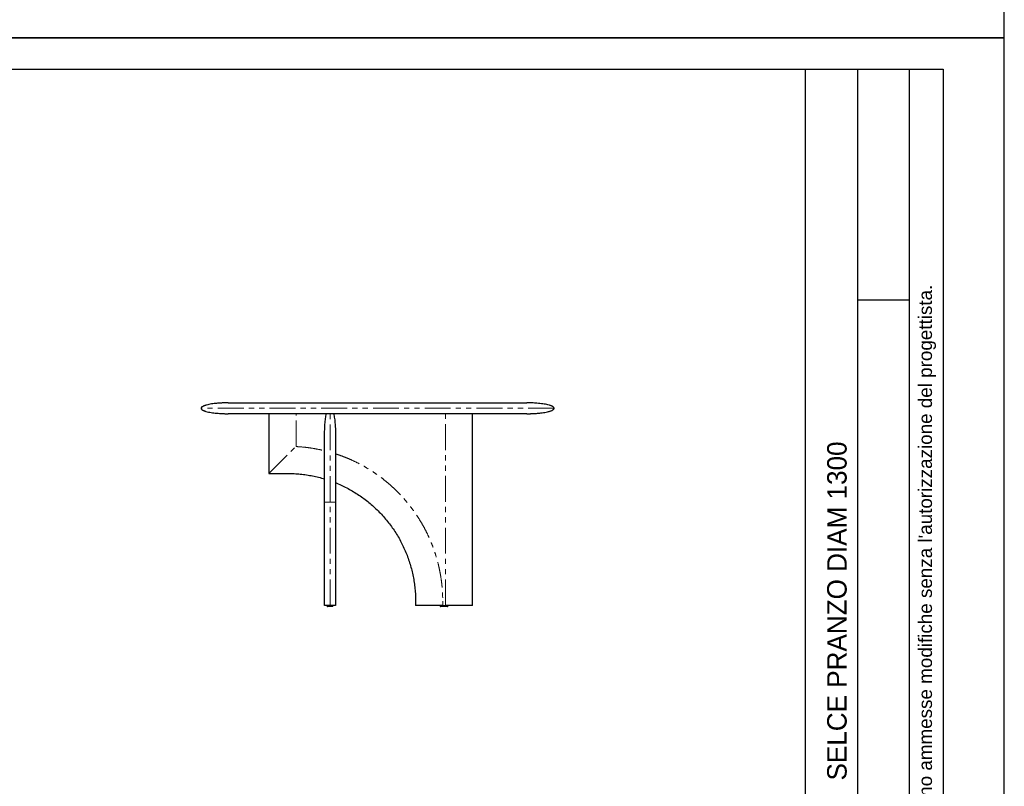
# Model space of a CAD drawing. Header units: millimetres. Extents: x -590 to 14136, y -480 to 15138.
# Tile 6 of 27: x 10510 to 14136, y 1972 to 4793. Entities that reach past the tile are written whole.
import ezdxf

# ---------------------------------------------------------------- set-up
doc = ezdxf.new("R2010")
doc.units = ezdxf.units.MM
doc.header["$LTSCALE"] = 15
doc.linetypes.add('SLD-Phantom', pattern=[12.7, 6.35, -1.27, 1.27, -1.27, 1.27, -1.27])
doc.linetypes.add('SLD-Solid', pattern=[0])
doc.styles.get("Standard").update_dxf_attribs({"font": 'GOTHIC.TTF'})

msp = doc.modelspace()

# ---------------------------------------------------------------- linework, layer by layer
for p, q in [((13402.389, 4611.035), (13402.389, 1636.225)), ((13594.512, 4611.035), (13594.512, 1636.225)), ((13786.635, 1636.225), (13786.635, 4611.035)), ((13594.512, 3761.584), (13786.635, 3761.584))]:
    msp.add_line(p, q)
at = {"color": 7, "linetype": 'SLD-Solid', "lineweight": 25}
for p, q in [((11277.815, 3383.046), (12377.815, 3383.046)), ((11427.815, 3343.046), (11427.815, 3123.046)), ((12177.815, 2638.046), (12177.815, 3343.046)), ((11427.815, 3123.046), (11497.815, 3123.046)), ((11632.815, 2638.046), (11632.815, 3018.046)), ((11672.815, 3018.046), (11672.815, 2638.046)), ((11967.815, 2653.046), (11967.815, 2638.046)), ((11641.315, 2638.046), (11641.315, 2637.046)), ((11664.315, 2637.046), (11664.315, 2638.046)), ((12057.815, 2638.046), (12057.815, 2637.046)), ((12067.815, 2638.046), (12077.815, 2638.046)), ((12087.815, 2637.046), (12087.815, 2638.046))]:
    msp.add_line(p, q, dxfattribs=at)
at = {"color": 8, "linetype": 'SLD-Phantom', "lineweight": 18}
for p, q in [((11527.815, 3222.258), (11527.815, 3343.046)), ((12077.815, 2638.046), (12077.815, 3343.046)), ((11427.815, 3123.046), (11527.815, 3222.26)), ((11652.815, 2638.046), (11652.815, 3018.046)), ((12067.815, 2653.046), (12067.815, 2638.046))]:
    msp.add_line(p, q, dxfattribs=at)
msp.add_lwpolyline([(6996.074, 4611.035), (13910.585, 4611.035), (13910.585, -346.163), (6996.074, -346.163)], close=True)
at = {"color": 7, "linetype": 'SLD-Solid', "lineweight": 25}
for centre, start, end in [((11644.315, 2637.046), 179.997765, 270.00001), ((11661.315, 2637.046), 270, 359.968199), ((12060.815, 2637.046), 179.981129, 270), ((12084.815, 2637.046), 269.999594, 0.028368)]:
    msp.add_arc(centre, 3, start, end, dxfattribs=at)
for points, knots in [([(11277.815, 3383.046), (11276.546, 3383.043), (11274.334, 3383.039), (11271.484, 3383.008), (11269.307, 3382.975), (11267.46, 3382.94), (11265.621, 3382.898), (11263.728, 3382.848), (11260.588, 3382.752), (11256.109, 3382.581), (11249.803, 3382.262), (11242.7, 3381.796), (11234.755, 3381.127), (11225.996, 3380.195), (11216.647, 3378.932), (11207.096, 3377.268), (11199.489, 3375.547), (11193.897, 3373.955), (11190.155, 3372.708), (11186.813, 3371.383), (11183.727, 3369.889), (11181.373, 3368.419), (11179.692, 3366.963), (11178.689, 3365.772), (11177.964, 3364.462), (11177.864, 3363.512), (11177.815, 3363.046)], [0, 0, 0, 0, 0.0362438, 0.06318648, 0.08141712, 0.09843047, 0.1159523, 0.13397999, 0.15250321, 0.20569706, 0.26199736, 0.33285303, 0.40902993, 0.48970276, 0.58443601, 0.6784649, 0.76656268, 0.80704776, 0.8444806, 0.87920286, 0.90965832, 0.94234102, 0.95812674, 0.97295568, 0.98675155, 1, 1, 1, 1]), ([(12477.815, 3363.046), (12477.741, 3363.616), (12477.592, 3364.751), (12476.638, 3366.188), (12475.52, 3367.354), (12473.988, 3368.578), (12471.991, 3369.822), (12469.389, 3371.12), (12466.46, 3372.335), (12463.176, 3373.492), (12457.93, 3375.086), (12450.525, 3376.864), (12440.964, 3378.623), (12430.711, 3380.079), (12420.279, 3381.204), (12410.126, 3382.01), (12401.836, 3382.48), (12395.27, 3382.749), (12391.109, 3382.873), (12387.891, 3382.946), (12385.22, 3382.994), (12381.789, 3383.037), (12379.228, 3383.043), (12377.815, 3383.046)], [0, 0, 0, 0, 0.01620884, 0.03229152, 0.0480633, 0.06238512, 0.08812671, 0.115132, 0.14538031, 0.17862845, 0.214557, 0.30196863, 0.39598096, 0.4921723, 0.59770246, 0.69565143, 0.78306749, 0.83489477, 0.88334941, 0.90197589, 0.92685253, 0.95963587, 1, 1, 1, 1]), ([(11177.815, 3363.046), (11177.89, 3362.476), (11178.038, 3361.342), (11178.993, 3359.904), (11180.111, 3358.738), (11181.642, 3357.515), (11183.639, 3356.27), (11186.242, 3354.972), (11189.17, 3353.757), (11192.454, 3352.6), (11197.701, 3351.007), (11205.106, 3349.228), (11214.667, 3347.47), (11224.919, 3346.013), (11235.351, 3344.889), (11245.504, 3344.082), (11253.795, 3343.612), (11260.36, 3343.344), (11264.521, 3343.219), (11267.74, 3343.146), (11270.41, 3343.098), (11273.841, 3343.056), (11276.402, 3343.05), (11277.815, 3343.046)], [0, 0, 0, 0, 0.01620884, 0.032291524, 0.048063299, 0.062385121, 0.088126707, 0.115131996, 0.145380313, 0.178628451, 0.214557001, 0.30196863, 0.395980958, 0.492172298, 0.597702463, 0.695651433, 0.783067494, 0.834894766, 0.883349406, 0.901975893, 0.926852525, 0.959635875, 1, 1, 1, 1]), ([(12377.815, 3343.046), (12377.814, 3343.046), (12377.812, 3343.046), (12377.797, 3343.046), (12377.772, 3343.046), (12377.737, 3343.046), (12377.692, 3343.046), (12377.637, 3343.046), (12377.572, 3343.046), (12377.497, 3343.046), (12377.412, 3343.046), (12377.317, 3343.046), (12377.213, 3343.046), (12377.098, 3343.046), (12376.973, 3343.046), (12376.838, 3343.046), (12376.693, 3343.046), (12376.538, 3343.046), (12376.374, 3343.046), (12376.199, 3343.046), (12376.014, 3343.046), (12375.819, 3343.046), (12375.614, 3343.046), (12375.4, 3343.046), (12375.175, 3343.046), (12374.94, 3343.046), (12374.695, 3343.046), (12374.441, 3343.046), (12374.176, 3343.046), (12373.901, 3343.046), (12373.617, 3343.046), (12373.322, 3343.046), (12373.017, 3343.046), (12372.703, 3343.046), (12372.378, 3343.046), (12372.043, 3343.046), (12371.699, 3343.046), (12371.344, 3343.046), (12370.98, 3343.046), (12370.605, 3343.046), (12370.22, 3343.046), (12369.826, 3343.046), (12369.421, 3343.046), (12369.007, 3343.046), (12368.582, 3343.046), (12368.148, 3343.046), (12367.703, 3343.046), (12365.661, 3343.046), (12361.548, 3343.046), (12354.351, 3343.046), (12345.88, 3343.046), (12336.152, 3343.046), (12325.208, 3343.046), (12313.073, 3343.046), (12299.765, 3343.046), (12283.703, 3343.046), (12264.477, 3343.046), (12241.628, 3343.046), (12217, 3343.046), (12190.719, 3343.046), (12162.877, 3343.046), (12133.596, 3343.046), (12103.015, 3343.046), (12071.251, 3343.046), (12038.441, 3343.046), (12004.736, 3343.046), (11970.269, 3343.046), (11935.191, 3343.046), (11899.657, 3343.046), (11863.813, 3343.046), (11827.816, 3343.046), (11791.818, 3343.046), (11755.974, 3343.046), (11720.44, 3343.046), (11685.362, 3343.046), (11650.896, 3343.046), (11617.191, 3343.046), (11584.38, 3343.046), (11552.616, 3343.046), (11522.035, 3343.046), (11492.754, 3343.046), (11464.912, 3343.046), (11438.631, 3343.046), (11414.003, 3343.046), (11391.154, 3343.046), (11371.928, 3343.046), (11355.866, 3343.046), (11342.558, 3343.046), (11330.423, 3343.046), (11319.479, 3343.046), (11309.751, 3343.046), (11301.28, 3343.046), (11294.083, 3343.046), (11289.797, 3343.046), (11287.478, 3343.046), (11286.619, 3343.046), (11285.8, 3343.046), (11285.021, 3343.046), (11284.282, 3343.046), (11283.582, 3343.046), (11282.923, 3343.046), (11282.304, 3343.046), (11281.724, 3343.046), (11281.185, 3343.046), (11280.685, 3343.046), (11280.226, 3343.046), (11279.806, 3343.046), (11279.427, 3343.046), (11279.087, 3343.046), (11278.787, 3343.046), (11278.528, 3343.046), (11278.308, 3343.046), (11278.128, 3343.046), (11277.988, 3343.046), (11277.889, 3343.046), (11277.827, 3343.046), (11277.819, 3343.046), (11277.815, 3343.046)], [0, 0, 0, 0, 0.001362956, 0.002725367, 0.004087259, 0.005448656, 0.006809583, 0.008170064, 0.009530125, 0.010889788, 0.012249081, 0.013608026, 0.01496665, 0.016324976, 0.017683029, 0.019040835, 0.020398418, 0.021755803, 0.023113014, 0.024470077, 0.025827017, 0.027183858, 0.028540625, 0.029897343, 0.031254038, 0.032610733, 0.033967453, 0.035324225, 0.036681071, 0.038038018, 0.039395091, 0.040752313, 0.04210971, 0.043467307, 0.044825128, 0.046183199, 0.047541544, 0.048900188, 0.050259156, 0.051618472, 0.052978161, 0.054338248, 0.055698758, 0.057059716, 0.058421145, 0.05978307, 0.061145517, 0.06250851, 0.078152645, 0.093759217, 0.109366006, 0.125010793, 0.140654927, 0.156261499, 0.171868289, 0.187513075, 0.208360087, 0.22916269, 0.250010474, 0.270857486, 0.291660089, 0.312507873, 0.333354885, 0.354157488, 0.375005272, 0.395852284, 0.416654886, 0.437502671, 0.458349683, 0.479152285, 0.50000007, 0.520847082, 0.541649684, 0.562497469, 0.58334448, 0.604147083, 0.624994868, 0.645841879, 0.666644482, 0.687492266, 0.708339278, 0.729141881, 0.749989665, 0.770836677, 0.79163928, 0.812487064, 0.828131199, 0.843737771, 0.859344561, 0.874989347, 0.890633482, 0.906240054, 0.921846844, 0.93749163, 0.940216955, 0.942940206, 0.945661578, 0.94838127, 0.951099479, 0.953816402, 0.956532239, 0.959247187, 0.961961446, 0.964675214, 0.96738869, 0.970102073, 0.972815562, 0.975529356, 0.978243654, 0.980958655, 0.983674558, 0.98639156, 0.989109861, 0.991829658, 0.994551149, 0.99727453, 1, 1, 1, 1]), ([(11632.815, 3268.046), (11632.836, 3271.476), (11632.877, 3278.43), (11633.219, 3288.936), (11633.788, 3299.527), (11634.613, 3309.997), (11635.688, 3320.126), (11637.013, 3329.685), (11638.328, 3337.267), (11639.275, 3341.618), (11639.586, 3343.046)], [0, 0, 0, 0, 0.13640609, 0.27650055, 0.41797058, 0.5581435, 0.69411975, 0.82295408, 0.94186817, 1, 1, 1, 1]), ([(11666.044, 3343.046), (11666.355, 3341.618), (11667.303, 3337.267), (11668.617, 3329.685), (11669.943, 3320.126), (11671.017, 3309.997), (11671.843, 3299.527), (11672.411, 3288.936), (11672.754, 3278.43), (11672.795, 3271.476), (11672.815, 3268.046)], [0, 0, 0, 0, 0.05813183, 0.17704592, 0.30588025, 0.4418565, 0.58202942, 0.72349945, 0.86359391, 1, 1, 1, 1]), ([(12377.815, 3343.046), (12379.084, 3343.049), (12381.296, 3343.054), (12384.146, 3343.085), (12386.323, 3343.118), (12388.17, 3343.153), (12390.01, 3343.194), (12391.902, 3343.244), (12395.043, 3343.34), (12399.521, 3343.511), (12405.827, 3343.83), (12412.931, 3344.296), (12420.875, 3344.965), (12429.634, 3345.897), (12438.984, 3347.16), (12448.535, 3348.825), (12456.142, 3350.546), (12461.733, 3352.137), (12465.476, 3353.384), (12468.818, 3354.709), (12471.903, 3356.204), (12474.257, 3357.673), (12475.938, 3359.13), (12476.942, 3360.321), (12477.666, 3361.631), (12477.766, 3362.581), (12477.815, 3363.046)], [0, 0, 0, 0, 0.0362438, 0.06318648, 0.08141712, 0.09843047, 0.1159523, 0.13397999, 0.15250321, 0.20569706, 0.26199736, 0.33285303, 0.40902993, 0.48970276, 0.58443601, 0.6784649, 0.76656268, 0.80704776, 0.8444806, 0.87920286, 0.90965832, 0.94234102, 0.95812674, 0.97295568, 0.98675155, 1, 1, 1, 1]), ([(11632.815, 3018.046), (11632.815, 3023.493), (11632.815, 3034.386), (11632.815, 3050.678), (11632.815, 3066.852), (11632.815, 3082.818), (11632.815, 3098.485), (11632.815, 3113.785), (11632.815, 3128.675), (11632.815, 3143.11), (11632.815, 3157.028), (11632.815, 3170.358), (11632.815, 3183.017), (11632.815, 3194.949), (11632.815, 3206.124), (11632.815, 3216.505), (11632.815, 3226.047), (11632.815, 3234.711), (11632.815, 3242.434), (11632.815, 3249.181), (11632.815, 3254.94), (11632.815, 3259.685), (11632.815, 3263.404), (11632.815, 3266.066), (11632.815, 3267.738), (11632.815, 3267.943), (11632.815, 3268.046)], [0, 0, 0, 0, 0.04161108, 0.08321987, 0.12500557, 0.16678511, 0.20839023, 0.2500001, 0.29160595, 0.33321287, 0.37500004, 0.41678386, 0.45839078, 0.49999999, 0.54160584, 0.58321276, 0.62499994, 0.66678376, 0.70839068, 0.74999988, 0.79160639, 0.83321151, 0.87499441, 0.91677845, 0.95838724, 1, 1, 1, 1]), ([(11672.815, 3268.046), (11672.815, 3267.943), (11672.815, 3267.738), (11672.815, 3266.066), (11672.815, 3263.404), (11672.815, 3259.685), (11672.815, 3254.94), (11672.815, 3249.181), (11672.815, 3242.434), (11672.815, 3234.712), (11672.815, 3226.048), (11672.815, 3216.505), (11672.815, 3206.124), (11672.815, 3194.949), (11672.815, 3183.018), (11672.815, 3170.359), (11672.815, 3157.028), (11672.815, 3143.111), (11672.815, 3128.676), (11672.815, 3113.786), (11672.815, 3098.486), (11672.815, 3082.819), (11672.815, 3066.852), (11672.815, 3050.679), (11672.815, 3034.387), (11672.815, 3023.493), (11672.815, 3018.046)], [0, 0, 0, 0, 0.04161108, 0.08321987, 0.12500557, 0.16678511, 0.20839023, 0.2500001, 0.29160595, 0.33321287, 0.37500004, 0.41678386, 0.45839078, 0.49999999, 0.54160584, 0.58321276, 0.62499994, 0.66678376, 0.70839068, 0.74999988, 0.79160639, 0.83321151, 0.87499441, 0.91677845, 0.95838724, 1, 1, 1, 1]), ([(11497.815, 3123.046), (11505.422, 3122.939), (11520.637, 3122.726), (11543.404, 3120.999), (11566.066, 3118.257), (11588.561, 3114.377), (11610.864, 3109.488), (11625.498, 3105.322), (11632.815, 3103.239)], [0, 0, 0, 0, 0.16666761, 0.3333343, 0.50000052, 0.66666667, 0.83333323, 1, 1, 1, 1]), ([(11672.815, 3089.251), (11674.437, 3088.594), (11683.185, 3085.049), (11698.845, 3078.086), (11719.46, 3067.715), (11739.54, 3056.339), (11759.038, 3043.994), (11777.906, 3030.704), (11796.098, 3016.505), (11813.574, 3001.432), (11830.289, 2985.52), (11846.201, 2968.805), (11861.274, 2951.329), (11875.473, 2933.137), (11888.763, 2914.269), (11901.109, 2894.771), (11912.483, 2874.691), (11922.86, 2854.077), (11932.214, 2832.98), (11940.518, 2811.448), (11947.756, 2789.534), (11953.912, 2767.292), (11958.969, 2744.776), (11962.917, 2722.037), (11965.724, 2699.133), (11967.487, 2676.117), (11967.706, 2660.737), (11967.815, 2653.046)], [0, 0, 0, 0, 0.00939284, 0.0506681, 0.09194343, 0.13321876, 0.17449403, 0.2157693, 0.25704463, 0.29831996, 0.33959522, 0.38087049, 0.42214582, 0.46342115, 0.50469642, 0.54597168, 0.58724701, 0.62852234, 0.66979761, 0.71107288, 0.75234821, 0.79362354, 0.8348988, 0.87617398, 0.91744917, 0.95872447, 1, 1, 1, 1]), ([(11652.815, 2638.046), (11652.443, 2638.046), (11651.678, 2638.046), (11650.106, 2638.046), (11648.82, 2638.046), (11647.746, 2638.046), (11647.05, 2638.046), (11646.361, 2638.046), (11645.677, 2638.046), (11645, 2638.046), (11643.873, 2638.046), (11642.406, 2638.046), (11640.858, 2638.046), (11639.548, 2638.046), (11638.443, 2638.046), (11637.46, 2638.046), (11636.558, 2638.046), (11635.3, 2638.046), (11633.994, 2638.046), (11632.991, 2638.046), (11632.875, 2638.046), (11632.815, 2638.046)], [0, 0, 0, 0, 0.01059816, 0.02179452, 0.04819679, 0.05868106, 0.07011749, 0.08255763, 0.09604148, 0.11060046, 0.12625954, 0.17486451, 0.23113559, 0.2828736, 0.33240925, 0.38519767, 0.44127557, 0.50067356, 0.65869074, 0.82504148, 1, 1, 1, 1]), ([(11652.815, 2634.046), (11652.27, 2634.046), (11650.883, 2634.046), (11648.825, 2634.046), (11647.134, 2634.046), (11645.945, 2634.046), (11645.061, 2634.046), (11644.437, 2634.046), (11644.359, 2634.046), (11644.32, 2634.046)], [0, 0, 0, 0, 0.10106474, 0.25690266, 0.42068689, 0.54464624, 0.66875572, 0.83599694, 1, 1, 1, 1]), ([(11672.815, 2638.046), (11672.773, 2638.046), (11672.69, 2638.046), (11672.143, 2638.046), (11671.633, 2638.046), (11671.342, 2638.046), (11671.019, 2638.046), (11670.665, 2638.046), (11670.278, 2638.046), (11669.833, 2638.046), (11669.325, 2638.046), (11668.747, 2638.046), (11668.131, 2638.046), (11667.478, 2638.046), (11666.789, 2638.046), (11666.062, 2638.046), (11665.223, 2638.046), (11664.259, 2638.046), (11663.392, 2638.046), (11662.788, 2638.046), (11662.484, 2638.046), (11662.177, 2638.046), (11661.867, 2638.046), (11661.553, 2638.046), (11660.751, 2638.046), (11659.453, 2638.046), (11657.414, 2638.046), (11655.508, 2638.046), (11653.945, 2638.046), (11653.185, 2638.046), (11652.815, 2638.046)], [0, 0, 0, 0, 0.14770617, 0.28929626, 0.32538953, 0.36107704, 0.39636197, 0.43124758, 0.46573726, 0.49983451, 0.53998456, 0.57863989, 0.61580893, 0.6515012, 0.6857274, 0.71849971, 0.74983198, 0.78911407, 0.82505551, 0.83392486, 0.84257066, 0.85099434, 0.85919748, 0.86718176, 0.87494902, 0.91817274, 0.95215415, 0.97834338, 0.98946555, 1, 1, 1, 1]), ([(11661.314, 2634.046), (11661.272, 2634.046), (11661.187, 2634.046), (11660.607, 2634.046), (11659.542, 2634.046), (11657.853, 2634.046), (11655.616, 2634.046), (11653.912, 2634.046), (11653.032, 2634.046), (11652.815, 2634.046)], [0, 0, 0, 0, 0.15286299, 0.30283509, 0.45265325, 0.6732633, 0.83494502, 0.95926833, 1, 1, 1, 1]), ([(12067.815, 2638.046), (12062.644, 2638.046), (12052.516, 2638.046), (12041.134, 2638.046), (12033.681, 2638.046), (12029.944, 2638.046), (12026.252, 2638.046), (12022.605, 2638.046), (12019.004, 2638.046), (12015.223, 2638.046), (12011.304, 2638.046), (12007.286, 2638.046), (12003.431, 2638.046), (11999.74, 2638.046), (11996.212, 2638.046), (11992.847, 2638.046), (11989.326, 2638.046), (11985.722, 2638.046), (11982.907, 2638.046), (11981.135, 2638.046), (11980.279, 2638.046), (11979.449, 2638.046), (11978.645, 2638.046), (11977.867, 2638.046), (11975.963, 2638.046), (11973.276, 2638.046), (11970.259, 2638.046), (11968.576, 2638.046), (11967.904, 2638.046), (11967.844, 2638.046), (11967.815, 2638.046)], [0, 0, 0, 0, 0.14769574, 0.28927668, 0.32536776, 0.36105318, 0.39633608, 0.43121976, 0.46570758, 0.49980306, 0.53994073, 0.57858484, 0.61574382, 0.65142715, 0.68564556, 0.71841118, 0.74973786, 0.78901874, 0.82496076, 0.83383055, 0.84247689, 0.85090124, 0.85910515, 0.86709031, 0.87485855, 0.91811833, 0.95212586, 0.97833216, 0.98946033, 1, 1, 1, 1]), ([(12084.815, 2634.046), (12084.769, 2634.046), (12084.651, 2634.046), (12083.537, 2634.046), (12081.822, 2634.046), (12079.936, 2634.046), (12077.876, 2634.046), (12075.466, 2634.046), (12072.185, 2634.046), (12069.066, 2634.046), (12066.316, 2634.046), (12064.135, 2634.046), (12062.304, 2634.046), (12061.043, 2634.046), (12060.891, 2634.046), (12060.815, 2634.046)], [0, 0, 0, 0, 0.05055352, 0.1285051, 0.21043149, 0.27243711, 0.33451783, 0.41817344, 0.50188285, 0.63919789, 0.70627769, 0.77327393, 0.87032711, 0.93501547, 1, 1, 1, 1]), ([(12177.815, 2638.046), (12177.786, 2638.046), (12177.725, 2638.046), (12177.046, 2638.046), (12175.907, 2638.046), (12174.601, 2638.046), (12173.617, 2638.046), (12172.505, 2638.046), (12171.263, 2638.046), (12169.89, 2638.046), (12167.371, 2638.046), (12163.408, 2638.046), (12158.144, 2638.046), (12152.785, 2638.046), (12147.504, 2638.046), (12142.046, 2638.046), (12136.223, 2638.046), (12126.73, 2638.046), (12113.352, 2638.046), (12095.892, 2638.046), (12083.941, 2638.046), (12077.815, 2638.046)], [0, 0, 0, 0, 0.01059816, 0.02179452, 0.04819679, 0.05868106, 0.07011749, 0.08255763, 0.09604148, 0.11060046, 0.12625954, 0.17486451, 0.23113559, 0.2828736, 0.33240925, 0.38519767, 0.44127557, 0.50067356, 0.65869074, 0.82504148, 1, 1, 1, 1])]:
    msp.add_open_spline(points, degree=3, knots=knots, dxfattribs=at)
at = {"color": 8, "linetype": 'SLD-Phantom', "lineweight": 18}
for points, knots in [([(12477.815, 3363.046), (12477.815, 3363.046), (12473.625, 3363.046), (12457.026, 3363.046), (12444.617, 3363.046), (12412.057, 3363.046), (12391.906, 3363.046), (12344.635, 3363.046), (12317.517, 3363.046), (12257.353, 3363.046), (12224.309, 3363.046), (12153.563, 3363.046), (12115.864, 3363.046), (12037.255, 3363.046), (11996.349, 3363.046), (11912.899, 3363.046), (11870.358, 3363.046), (11785.273, 3363.046), (11742.731, 3363.046), (11659.282, 3363.046), (11618.375, 3363.046), (11539.767, 3363.046), (11502.067, 3363.046), (11431.322, 3363.046), (11398.278, 3363.046), (11338.114, 3363.046), (11310.995, 3363.046), (11263.725, 3363.046), (11243.574, 3363.046), (11211.013, 3363.046), (11198.604, 3363.046), (11182.005, 3363.046), (11177.815, 3363.046), (11177.815, 3363.046)], [0, 0, 0, 0, 0.0625, 0.0625, 0.125, 0.125, 0.1875, 0.1875, 0.25, 0.25, 0.3125, 0.3125, 0.375, 0.375, 0.4375, 0.4375, 0.5, 0.5, 0.5625, 0.5625, 0.625, 0.625, 0.6875, 0.6875, 0.75, 0.75, 0.8125, 0.8125, 0.875, 0.875, 0.9375, 0.9375, 1, 1, 1, 1]), ([(11652.815, 3018.046), (11652.815, 3024.592), (11652.815, 3037.682), (11652.815, 3057.255), (11652.815, 3076.703), (11652.815, 3095.967), (11652.815, 3114.988), (11652.815, 3133.704), (11652.815, 3152.057), (11652.815, 3169.983), (11652.815, 3187.429), (11652.815, 3204.343), (11652.815, 3220.675), (11652.815, 3236.373), (11652.815, 3251.387), (11652.815, 3265.665), (11652.815, 3279.154), (11652.815, 3291.819), (11652.815, 3303.624), (11652.815, 3314.536), (11652.815, 3324.524), (11652.815, 3333.542), (11652.815, 3339.506), (11652.815, 3342.502), (11652.815, 3343.046)], [0, 0, 0, 0, 0.04712703, 0.09424974, 0.14137077, 0.18849069, 0.23560938, 0.28272735, 0.32984717, 0.37696796, 0.42408825, 0.47120962, 0.51833159, 0.56545296, 0.61257325, 0.65969404, 0.70681483, 0.75393511, 0.80105649, 0.84817846, 0.89529983, 0.94242012, 0.98954091, 1, 1, 1, 1]), ([(11527.815, 3222.26), (11536.643, 3221.678), (11554.298, 3220.515), (11580.654, 3217.178), (11606.881, 3212.784), (11624.169, 3208.816), (11632.816, 3206.832)], [0, 0, 0, 0, 0.24967737, 0.49936847, 0.7496184, 1, 1, 1, 1]), ([(11672.817, 3195.524), (11680.071, 3193.088), (11694.598, 3188.213), (11716.65, 3179.533), (11738.981, 3169.724), (11761.457, 3158.625), (11783.414, 3146.554), (11804.839, 3133.511), (11825.558, 3119.62), (11845.524, 3104.939), (11864.698, 3089.517), (11883.196, 3073.27), (11901.098, 3056.119), (11918.345, 3038.102), (11934.866, 3019.249), (11950.531, 2999.694), (11965.334, 2979.445), (11979.16, 2958.683), (11991.988, 2937.479), (12003.801, 2915.893), (12014.673, 2893.804), (12024.649, 2871.107), (12033.689, 2847.861), (12041.737, 2824.122), (12048.726, 2800.06), (12054.654, 2775.688), (12059.481, 2751.215), (12063.223, 2726.716), (12065.86, 2702.252), (12067.51, 2677.684), (12067.714, 2661.265), (12067.815, 2653.046)], [0, 0, 0, 0, 0.03199576, 0.06406678, 0.09905576, 0.13396161, 0.16885212, 0.20379515, 0.23881399, 0.27312688, 0.30739341, 0.34167788, 0.37604452, 0.4110335, 0.44593935, 0.48082985, 0.51577289, 0.55079173, 0.58510462, 0.61937114, 0.65365562, 0.68802226, 0.72301124, 0.75791708, 0.79280759, 0.82775063, 0.86276969, 0.89708283, 0.9313494, 0.96563372, 1, 1, 1, 1]), ([(11632.815, 3018.046), (11632.836, 3018.046), (11632.877, 3018.046), (11633.219, 3018.046), (11633.788, 3018.046), (11634.613, 3018.046), (11635.689, 3018.046), (11637.009, 3018.046), (11638.496, 3018.046), (11640.093, 3018.046), (11641.73, 3018.046), (11643.46, 3018.046), (11645.254, 3018.046), (11647.088, 3018.046), (11648.939, 3018.046), (11650.6, 3018.046), (11651.897, 3018.046), (11652.516, 3018.046), (11652.815, 3018.046)], [0, 0, 0, 0, 0.09798478, 0.19861904, 0.30024141, 0.40093203, 0.49860806, 0.59115381, 0.67657354, 0.74411178, 0.80398312, 0.85560931, 0.89877697, 0.93369395, 0.9610815, 0.98235956, 0.99145767, 1, 1, 1, 1]), ([(11652.815, 3018.046), (11653.115, 3018.046), (11653.734, 3018.046), (11655.031, 3018.046), (11656.692, 3018.046), (11658.542, 3018.046), (11660.376, 3018.046), (11662.17, 3018.046), (11663.901, 3018.046), (11665.537, 3018.046), (11667.135, 3018.046), (11668.622, 3018.046), (11669.941, 3018.046), (11671.018, 3018.046), (11671.843, 3018.046), (11672.411, 3018.046), (11672.754, 3018.046), (11672.795, 3018.046), (11672.815, 3018.046)], [0, 0, 0, 0, 0.00854233, 0.01764044, 0.0389185, 0.06630605, 0.10122303, 0.14439069, 0.19601688, 0.25588822, 0.32342646, 0.40884619, 0.50139194, 0.59906797, 0.69975859, 0.80138096, 0.90201522, 1, 1, 1, 1]), ([(11641.32, 2637.046), (11641.366, 2637.046), (11641.459, 2637.046), (11642.206, 2637.046), (11643.29, 2637.046), (11644.866, 2637.046), (11647.18, 2637.046), (11650.092, 2637.046), (11651.995, 2637.046), (11652.815, 2637.046)], [0, 0, 0, 0, 0.14884585, 0.30517635, 0.42257194, 0.5428233, 0.7270801, 0.88227118, 1, 1, 1, 1]), ([(11652.815, 2637.046), (11653.144, 2637.046), (11654.452, 2637.046), (11656.897, 2637.046), (11659.323, 2637.046), (11661.107, 2637.046), (11662.415, 2637.046), (11663.472, 2637.046), (11664.11, 2637.046), (11664.375, 2637.046), (11664.305, 2637.046), (11664.3, 2637.046)], [0, 0, 0, 0, 0.04724442, 0.18807899, 0.3589578, 0.46556879, 0.57515512, 0.71171579, 0.8521507, 0.98915149, 1, 1, 1, 1]), ([(12057.815, 2637.046), (12057.926, 2637.046), (12058.141, 2637.046), (12059.532, 2637.046), (12061.1, 2637.046), (12062.856, 2637.046), (12065.01, 2637.046), (12067.496, 2637.046), (12070.103, 2637.046), (12072.919, 2637.046), (12075.953, 2637.046), (12078.839, 2637.046), (12081.361, 2637.046), (12083.852, 2637.046), (12086.117, 2637.046), (12087.588, 2637.046), (12087.747, 2637.046), (12087.815, 2637.046)], [0, 0, 0, 0, 0.07529057, 0.14610122, 0.19479734, 0.24486139, 0.30760051, 0.37210187, 0.43472339, 0.49857581, 0.57452115, 0.65266836, 0.7113526, 0.77146441, 0.86357155, 0.94114917, 1, 1, 1, 1])]:
    msp.add_open_spline(points, degree=3, knots=knots, dxfattribs=at)
at = {"layer": 'Defpoints'}
for points in [[(14135.617, 4725.687), (14135.617, 9931.603), (6772.964, 9931.603), (6772.964, 4725.687)], [(14135.617, -480.229), (14135.617, 4725.687), (6772.964, 4725.687), (6772.964, -480.229)]]:
    msp.add_lwpolyline(points, close=True, dxfattribs=at)

# ---------------------------------------------------------------- texts
at = {"attachment_point": 1, "rotation": 90}
for s, insert, char_height, width in [("{\\fArial|b0|i0|c0|p34;Tutti i diritti sul presente disegno sono riservati.                             Non sono ammesse modifiche senza l'autorizzazione del progettista.}  ", (13819.724, -287.353), 49.580155, 4898.38792), ('SELCE PRANZO DIAM 1300', (13483.362, 1993.628), 71.73055, 2629.81295)]:
    msp.add_mtext(s, dxfattribs=dict(at, insert=insert, char_height=char_height, width=width))

doc.saveas('drawing.dxf')
